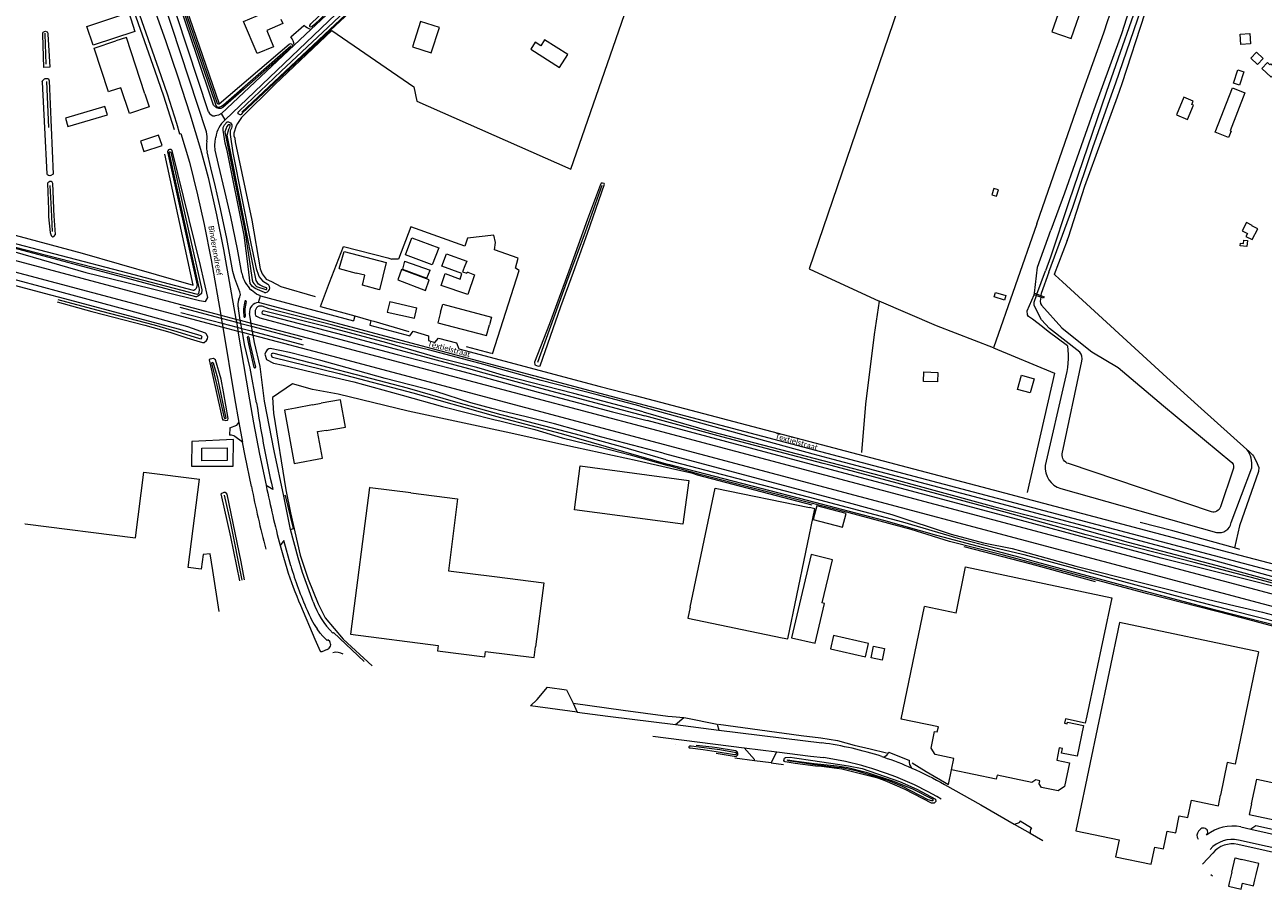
# Model space of a CAD drawing. Extents: x 177628 to 188968, y 384226 to 390673.
# Tile 49 of 256: x 181739 to 182301, y 385317 to 385710. Entities that reach past the tile are written whole.
import ezdxf

# ---------------------------------------------------------------- set-up
doc = ezdxf.new("R2010")
doc.units = 0
for name, color, linetype, lineweight in [('B01_D', 14, 'Continuous', 9), ('B01_F', 14, 'Continuous', 9), ('B01_T', 14, 'Continuous', 9), ('B02_F', 14, 'Continuous', 9), ('B02_T', 14, 'Continuous', 9), ('B03_F', 14, 'Continuous', 9), ('B04_F', 14, 'Continuous', 9), ('B11_F', 14, 'Continuous', 9), ('B11_S', 14, 'Continuous', 9), ('B14_F', 14, 'Continuous', 9), ('Q01_F', 253, 'Continuous', 9), ('Q01_T', 253, 'Continuous', 9), ('T02_F', 253, 'RASTER', 9), ('T03_F', 253, 'Continuous', 9), ('T03_T', 253, 'Continuous', 9), ('T04_F', 253, 'HAAG', 9), ('T04_T', 253, 'HAAG', 9), ('T07_F', 253, 'Continuous', 9), ('T09_F', 253, 'Continuous', 9), ('T10_F', 253, 'Continuous', 9), ('T22_F', 253, 'Continuous', 9), ('V00_D', 253, 'Continuous', 9), ('V00_F', 8, 'Continuous', 9), ('V00_T', 8, 'Continuous', 9), ('V06_F', 8, 'Continuous', 9), ('V06_T', 8, 'Continuous', 9), ('W01_F', 253, 'Continuous', 9), ('Z06', 7, 'Continuous', 9)]:
    doc.layers.add(name, color=color, linetype=linetype, lineweight=lineweight)
doc.styles.add('Legend', font='calibri.ttf')
doc.linetypes.add('HAAG', pattern='A,4,-1,[5,TOPOCAD.SHX,S=0.35,R=0,X=-0.35,Y=-0.35],-1', length=6)
doc.linetypes.add('RASTER', pattern='A,4,-1,[4,TOPOCAD.SHX,S=0.5,R=0,X=-0.5,Y=0],-1', length=6)

msp = doc.modelspace()

# ---------------------------------------------------------------- linework, layer by layer
at = {"layer": 'B01_D', "linetype": 'Continuous'}
for points in [[(182159.439, 385371.295), (182160.547, 385376.539), (182152.03, 385378.326), (182150.178, 385381.185), (182151.764, 385388.821), (182152.996, 385388.566), (182153.469, 385390.84)], [(182208.24, 385380.621), (182207.204, 385375.729), (182212.976, 385374.507), (182210.696, 385363.735), (182207.861, 385361.837), (182200.379, 385363.4), (182199.292, 385365.027), (182199.584, 385366.427), (182197.799, 385366.795), (182195.895, 385365.551), (182180.146, 385368.867), (182179.769, 385367.073), (182159.439, 385371.295)]]:
    msp.add_lwpolyline(points, dxfattribs=at)
at = {"layer": 'B01_F', "linetype": 'Continuous'}
for points in [[(181869.194, 385537.195), (181873.142, 385537.928)], [(181913.791, 385497.228), (181895.377, 385499.567)], [(182153.469, 385390.84), (182136.541, 385394.371), (182147.224, 385445.561)], [(182235.706, 385438.276), (182216.993, 385348.597)], [(182298.947, 385425.036), (182288.242, 385373.907), (182284.702, 385374.648), (182281.668, 385359.862)]]:
    msp.add_lwpolyline(points, dxfattribs=at)
at = {"layer": 'B01_T', "linetype": 'Continuous'}
for points in [[(182219.657, 385720.618), (182210.972, 385723.643), (182205.071, 385706.702), (182213.756, 385703.677), (182219.657, 385720.618)], [(181791.098, 385657.116), (181792.644, 385652.417), (181800.862, 385655.123), (181799.315, 385659.821), (181791.098, 385657.116)], [(181927.412, 385579.399), (181926.128, 385574.558), (181948.289, 385568.682), (181949.57, 385573.511)], [(181927.412, 385579.399), (181928.363, 385582.916), (181950.512, 385576.997), (181949.57, 385573.511)], [(181872.786, 385517.881), (181871.454, 385525.077), (181875.355, 385525.791), (181875.409, 385525.497), (181884.252, 385527.116), (181881.976, 385539.546), (181873.142, 385537.928)], [(181861.448, 385535.764), (181856.509, 385534.871), (181860.889, 385510.63), (181873.677, 385512.942), (181872.786, 385517.881)], [(181869.194, 385537.195), (181861.448, 385535.764)], [(181818.957, 385511.854), (181818.963, 385517.606), (181830.457, 385517.629), (181830.468, 385511.876), (181818.957, 385511.854)], [(181738.635, 385483.143), (181788.87, 385476.802), (181792.64, 385506.674), (181817.832, 385503.494)], [(181818.563, 385462.617), (181812.662, 385463.355), (181817.832, 385503.494)], [(181895.377, 385499.567), (181895.042, 385499.614), (181886.445, 385432.971), (181926.309, 385427.83), (181926.011, 385425.513), (181947.481, 385422.744), (181947.795, 385425.195), (181969.876, 385422.346), (181970.515, 385427.29)], [(181913.791, 385497.228), (181935.136, 385494.506), (181930.968, 385461.83), (181951.847, 385459.166), (181951.855, 385459.226), (181974.22, 385456.373), (181970.515, 385427.29)], [(182040.706, 385445.252), (182052.021, 385499.429), (182094.915, 385490.52)], [(182082.559, 385431.397), (182085.078, 385430.871), (182097.434, 385489.994), (182094.915, 385490.52)], [(181738.613, 385482.993), (181738.635, 385483.143)], [(181826.748, 385443.311), (181823.875, 385461.953)], [(182161.49, 385442.585), (182165.852, 385463.57)], [(182232.227, 385449.535), (182220.868, 385395.944)], [(182040.706, 385445.252), (182039.683, 385440.354), (182082.559, 385431.397)], [(182211.188, 385394.543), (182210.769, 385392.561)], [(182208.391, 385381.334), (182208.24, 385380.621)], [(182216.993, 385348.597), (182215.971, 385343.703), (182235.518, 385339.619), (182233.888, 385331.815), (182250.09, 385328.43), (182251.716, 385336.216), (182255.683, 385335.388), (182257.376, 385343.492), (182261.274, 385342.678), (182262.908, 385350.501), (182266.838, 385349.68), (182268.474, 385357.511), (182280.646, 385354.968), (182281.668, 385359.862)], [(182286.733, 385324.927), (182288.258, 385331.373), (182291.217, 385330.673)], [(182297.824, 385323.78), (182299.018, 385328.828), (182291.217, 385330.673)], [(182285.585, 385320.075), (182285.205, 385318.498), (182291.004, 385317.1), (182291.673, 385319.876)], [(182286.733, 385324.927), (182285.585, 385320.075)], [(182297.259, 385321.417), (182297.824, 385323.78)]]:
    msp.add_lwpolyline(points, dxfattribs=at)
at = {"layer": 'B02_F', "linetype": 'Continuous'}
for points in [[(181881.373, 385599.161), (181883.577, 385606.915)], [(181902.713, 385601.856), (181899.639, 385589.556), (181891.972, 385591.621), (181892.981, 385596.215), (181888.967, 385597.003)], [(181910.997, 385602.501), (181910.078, 385598.827), (181921.124, 385594.831), (181922.597, 385598.481)], [(181937.078, 385596.915), (181928.009, 385600.193), (181930.084, 385605.877)], [(181939.746, 385587.426), (181927.58, 385591.533), (181929.399, 385596.886)]]:
    msp.add_lwpolyline(points, dxfattribs=at)
at = {"layer": 'B02_T', "linetype": 'Continuous'}
for points in [[(181777.259, 385679.726), (181776.527, 385679.484), (181769.976, 385699.331), (181779.899, 385702.608)], [(181793.088, 385678.607), (181784.647, 385704.176), (181779.899, 385702.608)], [(181793.088, 385678.607), (181795.071, 385672.598), (181786.084, 385669.633)], [(181926.53, 385608.604), (181923.63, 385600.826), (181911.424, 385605.417), (181914.306, 385613.17), (181926.53, 385608.604)], [(181881.373, 385599.161), (181888.967, 385597.003)], [(181904.273, 385584.218), (181903.184, 385579.348), (181915.479, 385576.592), (181916.55, 385581.372)], [(181904.273, 385584.218), (181916.55, 385581.372)], [(182295.759, 385355.897), (182298.159, 385367.075), (182322.902, 385361.758), (182320.554, 385350.724)], [(182295.759, 385355.897), (182294.712, 385351.01), (182319.479, 385345.704), (182320.554, 385350.724)], [(182277.288, 385323.869), (182278.02, 385323.232)]]:
    msp.add_lwpolyline(points, dxfattribs=at)
at = {"layer": 'B03_F', "linetype": 'Continuous'}
for points in [[(181769.544, 385700.651), (181766.71, 385709.208), (181785.739, 385715.51), (181788.573, 385706.953), (181769.544, 385700.651)], [(181776.055, 385668.966), (181774.922, 385672.798), (181756.999, 385667.493), (181758.132, 385663.661), (181776.055, 385668.966)]]:
    msp.add_lwpolyline(points, dxfattribs=at)
at = {"layer": 'B04_F', "linetype": 'Continuous'}
for points in [[(182196.933, 385587.245), (182197.189, 385587.915)], [(182201.251, 385585.629), (182196.933, 385587.245)], [(182197.189, 385587.915), (182201.507, 385586.299)], [(182201.507, 385586.299), (182201.251, 385585.629)]]:
    msp.add_lwpolyline(points, dxfattribs=at)
at = {"layer": 'B11_F', "linetype": 'Continuous'}
for points in [[(181854.874, 385712.455), (181855.694, 385710.517), (181848.432, 385707.351), (181851.542, 385699.871), (181844.013, 385696.818), (181837.883, 385711.45), (181852.242, 385717.507)], [(182165.852, 385463.57), (182232.227, 385449.535)], [(182220.868, 385395.944), (182220.179, 385392.556), (182211.188, 385394.543)], [(182210.769, 385392.561), (182212.048, 385392.253), (182212.185, 385392.999), (182219.361, 385391.523), (182216.441, 385377.573), (182209.449, 385378.931), (182209.839, 385381.063), (182208.391, 385381.334)]]:
    msp.add_lwpolyline(points, dxfattribs=at)
at = {"layer": 'B11_S', "linetype": 'Continuous'}
for points in [[(181823.875, 385461.953), (181822.738, 385469.561), (181819.554, 385469.15), (181818.563, 385462.617)], [(182161.49, 385442.585), (182147.224, 385445.561)], [(182298.947, 385425.036), (182235.706, 385438.276)], [(182291.673, 385319.876), (182296.601, 385318.688), (182297.259, 385321.417)]]:
    msp.add_lwpolyline(points, dxfattribs=at)
at = {"layer": 'B14_F', "linetype": 'Continuous'}
for points in [[(181926.839, 385708.667), (181918.243, 385711.42), (181914.561, 385699.92), (181923.157, 385697.167), (181926.839, 385708.667)], [(181974.639, 385703.13), (181972.842, 385700.346), (181970.303, 385701.985), (181968.316, 385698.906), (181981.332, 385690.503), (181985.116, 385696.367), (181974.639, 385703.13)], [(182294.95, 385705.919), (182295.245, 385701.317), (182290.875, 385701.037), (182290.581, 385705.64), (182294.95, 385705.919)], [(182295.406, 385694.805), (182298.495, 385691.89), (182301.006, 385694.551), (182297.917, 385697.465), (182295.406, 385694.805)], [(182300.459, 385690.012), (182304.667, 385686.126), (182308.205, 385689.956), (182307.23, 385690.857), (182306.608, 385690.184), (182304.477, 385692.153), (182304.096, 385691.74), (182302.995, 385692.757), (182300.459, 385690.012)], [(182290.25, 385682.481), (182287.446, 385683.421), (182289.478, 385689.475), (182292.282, 385688.535), (182290.25, 385682.481)], [(181786.084, 385669.633), (181782.215, 385681.361), (181777.259, 385679.726)], [(182286.075, 385661.747), (182286.389, 385661.626), (182285.29, 385658.765), (182279.254, 385661.084), (182286.999, 385681.252), (182292.721, 385679.054), (182286.075, 385661.747)], [(182269.369, 385673.413), (182268.638, 385673.713), (182269.267, 385675.23), (182264.992, 385677.003), (182261.66, 385668.968), (182266.666, 385666.892), (182269.369, 385673.413)], [(182178.591, 385635.557), (182177.688, 385632.735), (182179.811, 385632.055), (182180.714, 385634.877), (182178.591, 385635.557)], [(182298.508, 385617.286), (182295.893, 385618.63), (182295.951, 385618.743), (182293.428, 385620.042), (182291.478, 385616.253), (182293.851, 385615.032), (182293.184, 385613.738), (182295.944, 385612.314), (182298.508, 385617.286)], [(182293.877, 385611.893), (182293.582, 385609.146), (182290.546, 385609.472), (182290.685, 385610.767), (182292.087, 385610.617), (182292.243, 385612.068), (182293.877, 385611.893)], [(181883.577, 385606.915), (181902.713, 385601.856)], [(181910.997, 385602.501), (181922.597, 385598.481)], [(181930.084, 385605.877), (181939.319, 385602.507), (181938.461, 385600.349)], [(181922.175, 385594.077), (181909.637, 385598.791), (181907.997, 385594.059), (181920.574, 385589.241), (181922.175, 385594.077)], [(181929.399, 385596.886), (181936.235, 385594.358), (181937.078, 385596.915)], [(181938.461, 385600.349), (181937.38, 385597.686), (181939.233, 385597.105), (181939.38, 385597.581), (181939.705, 385597.496)], [(181939.705, 385597.496), (181942.792, 385596.367), (181939.746, 385587.426)], [(182183.496, 385584.755), (182178.8, 385586.238), (182179.467, 385588.351), (182184.164, 385586.869), (182183.496, 385584.755)], [(182153.078, 385547.627), (182146.703, 385547.888), (182146.879, 385552.19), (182153.255, 385551.928), (182153.078, 385547.627)], [(182195.209, 385542.647), (182189.459, 385544.239), (182191.249, 385550.707), (182196.999, 385549.115), (182195.209, 385542.647)], [(182040.098, 385502.921), (182037.449, 385482.961), (181988.202, 385489.496), (181990.851, 385509.456), (182040.098, 385502.921)], [(182098.222, 385491.361), (182096.593, 385485.119), (182110.001, 385481.619), (182111.63, 385487.861), (182098.222, 385491.361)], [(182090.941, 385449.435), (182086.794, 385431.388), (182097.556, 385428.925), (182101.703, 385446.972), (182100.696, 385447.202), (182105.452, 385466.806), (182095.728, 385469.165), (182090.941, 385449.435)], [(182105.803, 385432.467), (182104.411, 385426.368), (182120.364, 385422.734), (182121.756, 385428.833), (182105.803, 385432.467)], [(182129.068, 385426.572), (182127.978, 385421.259), (182122.959, 385422.288), (182124.049, 385427.602), (182129.068, 385426.572)]]:
    msp.add_lwpolyline(points, dxfattribs=at)
at = {"layer": 'Q01_F', "linetype": 'Continuous'}
for points in [[(181808.944, 385581.609), (181827.768, 385576.617)], [(181828.178, 385574.141), (181809.45, 385579.094)], [(181827.768, 385576.617), (181834.669, 385574.787)], [(181835.077, 385572.316), (181828.178, 385574.141)], [(181834.669, 385574.787), (181836.659, 385574.26)], [(181836.659, 385574.26), (181841.56, 385572.96)], [(181837.082, 385571.786), (181835.077, 385572.316)], [(181842, 385570.485), (181837.082, 385571.786)], [(181841.56, 385572.96), (181864.285, 385566.934)], [(181865.17, 385564.357), (181842, 385570.485)]]:
    msp.add_lwpolyline(points, dxfattribs=at)
at = {"layer": 'Q01_T', "linetype": 'Continuous'}
for points in [[(181573.925, 385645.645), (181797.302, 385586.03), (181827.531, 385578.047)], [(181572.685, 385640.51), (181828.44, 385572.563)], [(181827.531, 385578.047), (181834.432, 385576.225)], [(181834.432, 385576.225), (181836.413, 385575.701)], [(181836.413, 385575.701), (181841.302, 385574.41)], [(181841.302, 385574.41), (181880.071, 385564.172), (182023.133, 385526.257)], [(181828.44, 385572.563), (181835.338, 385570.731)], [(181835.338, 385570.731), (181837.353, 385570.195)], [(181837.353, 385570.195), (181842.284, 385568.885)], [(181842.284, 385568.885), (181877.871, 385559.431)], [(181877.871, 385559.431), (182026.192, 385519.933)], [(182023.133, 385526.257), (182606.769, 385371.073)], [(182026.192, 385519.933), (182538.225, 385383.578)]]:
    msp.add_lwpolyline(points, dxfattribs=at)
at = {"layer": 'T02_F', "linetype": 'RASTER'}
for points in [[(181877.909, 385707.313), (181915.181, 385681.686), (181916.587, 385675.281), (181945.083, 385662.692), (181986.588, 385644.298), (182030.143, 385770.195), (182001.611, 385789.11), (181982.113, 385806.27)], [(181950.884, 385560.425), (181962.999, 385598.309), (181961.439, 385599.329), (181962.68, 385603.927), (181951.872, 385607.684), (181952.347, 385611.072), (181951.556, 385614.316), (181939.656, 385613.019), (181938.369, 385609.333), (181913.826, 385618.131), (181908.275, 385603.487), (181905.295, 385603.356)], [(181971.279, 385403.278), (181975.991, 385408.993), (181984.555, 385407.789), (181987.584, 385401.607)]]:
    msp.add_lwpolyline(points, dxfattribs=at)
at = {"layer": 'T03_F', "linetype": 'Continuous'}
for points in [[(182198.142, 385619.522), (182218.644, 385678.436), (182228.691, 385706.338), (182230.389, 385711.847), (182235.817, 385726.938)], [(181877.909, 385707.313), (181852.063, 385682.818), (181836.943, 385667.877), (181835.118, 385665.132), (181834.534, 385663.985), (181833.441, 385660.697), (181833.398, 385659.41), (181833.864, 385658.384), (181834.124, 385656.707), (181841.675, 385621.11), (181845.422, 385598.965), (181846.335, 385596.746), (181848.189, 385594.379), (181850.575, 385593.353), (181854.749, 385591.058), (181870.479, 385586.423)], [(181872.768, 385581.894), (181876.893, 385592.772), (181883.221, 385609.186), (181903.467, 385604.04), (181905.295, 385603.356)], [(182126.567, 385584.285), (182124.248, 385569.263), (182120.379, 385537.515), (182118.501, 385515.513)], [(182178.552, 385563.142), (182152.582, 385573.17), (182126.567, 385584.285)], [(182031.854, 385508.23), (182016.62, 385511.748), (181988.629, 385517.873), (181957.168, 385524.807), (181912.662, 385534.384), (181880.929, 385542.06), (181869.222, 385544.218), (181860.159, 385546.768), (181850.967, 385540.612), (181851.536, 385533.482), (181857.04, 385498.655), (181859.283, 385488.203), (181863.649, 385468.844), (181867.242, 385457.963), (181871.765, 385446.791), (181874.973, 385440.397), (181883.088, 385430.788), (181896.268, 385418.633)], [(182257.192, 385549.58), (182272.779, 385535.519), (182293.648, 385516.936)], [(181833.099, 385509.431), (181833.336, 385521.414), (181814.453, 385520.637), (181814.231, 385509.373), (181833.099, 385509.431)], [(182293.649, 385516.935), (182294.319, 385516.338), (182296.119, 385514.569), (182296.544, 385513.913), (182297.815, 385511.565), (182299.047, 385508.686), (182298.927, 385506.931), (182290.193, 385482.284), (182287.902, 385472.21)], [(182096.159, 385491.563), (182044.051, 385505.332), (182042, 385506.044), (182031.854, 385508.23)], [(182287.902, 385472.21), (182260.013, 385479.908), (182245.09, 385483.701)], [(182165.027, 385472.909), (182195.528, 385465.026), (182224.717, 385456.956)], [(182290.39, 385471.523), (182287.902, 385472.21)], [(181987.584, 385401.607), (182010.369, 385398.535), (182030.544, 385395.71), (182032.582, 385395.667), (182037.815, 385395.098)], [(182037.815, 385395.098), (182038.695, 385395.002)], [(182053.661, 385392.091), (182091.086, 385387.025)], [(182091.086, 385387.025), (182100.029, 385385.889), (182107.609, 385384.72), (182115.165, 385382.586), (182122.525, 385380.876), (182129.857, 385379.076)], [(182069.996, 385375.516), (182060.971, 385376.627)], [(182077.489, 385374.509), (182083.148, 385373.777)], [(182141.631, 385374.574), (182147.904, 385370.568), (182158.149, 385364.668), (182159.439, 385371.295)]]:
    msp.add_lwpolyline(points, dxfattribs=at)
at = {"layer": 'T03_T', "linetype": 'Continuous'}
for points in [[(181806.528, 385662.196), (181801.626, 385677.474), (181797.781, 385688.839), (181788.218, 385716.023), (181787.45, 385718.131)], [(182198.142, 385619.522), (182178.552, 385563.142)], [(182198.452, 385599.832), (182204.57, 385616.621)], [(182209.894, 385593.122), (182206.592, 385596.162), (182206.023, 385596.419)], [(182257.192, 385549.58), (182209.894, 385593.122)], [(181872.768, 385581.894), (181888.374, 385577.621)], [(181888.374, 385577.621), (181895.752, 385575.6)], [(182178.552, 385563.142), (182206.282, 385551.65), (182193.792, 385497.371)]]:
    msp.add_lwpolyline(points, dxfattribs=at)
at = {"layer": 'T04_F', "linetype": 'HAAG'}
for points in [[(181557.849, 385661.575), (181630.765, 385642.233), (181689.42, 385626.263), (181764.51, 385606.092), (181815.007, 385591.638), (181802.059, 385651.191)], [(181939.02, 385563.735), (181950.28, 385560.64)]]:
    msp.add_lwpolyline(points, dxfattribs=at)
at = {"layer": 'T04_T', "linetype": 'HAAG'}
for points in [[(181795.287, 385767.413), (181808.83, 385726.404), (181826.831, 385674.055)], [(181895.752, 385575.6), (181897.061, 385575.242), (181913.032, 385570.571)], [(182278.106, 385333.547), (182273.449, 385328.443)]]:
    msp.add_lwpolyline(points, dxfattribs=at)
msp.add_arc((182287.011, 385326.15), 11.576, 77.80023, 140.28582, dxfattribs=at)
at = {"layer": 'T07_F', "linetype": 'Continuous'}
for points in [[(181794.624, 385765.194), (181813.627, 385707.254), (181817.271, 385696.73)], [(181914.593, 385743.062), (181877.046, 385707.821)], [(181747.84, 385705.626), (181747.821, 385706.175)], [(181747.841, 385705.618), (181747.84, 385705.626)], [(181748.303, 385692.082), (181747.841, 385705.618)], [(181877.041, 385707.816), (181851.756, 385684.084), (181837.12, 385670.288)], [(181877.046, 385707.821), (181877.041, 385707.816)], [(181817.273, 385696.723), (181824.715, 385675.229), (181825.272, 385673.258), (181825.813, 385672.685), (181826.713, 385672.549), (181827.637, 385672.82), (181828.832, 385673.618), (181859.401, 385700.375)], [(181817.271, 385696.73), (181817.273, 385696.723)], [(181749.375, 385663.262), (181748.499, 385684.226)], [(181749.375, 385663.26), (181749.375, 385663.262)], [(181750.588, 385626.014), (181750.079, 385636.973)], [(182000.681, 385636.859), (181992.996, 385615.678), (181984.616, 385592.979), (181971.399, 385556.458)], [(181750.589, 385625.993), (181750.588, 385626.014)], [(181751.054, 385615.963), (181750.589, 385625.993)], [(181837.286, 385457.573), (181832.113, 385483.511), (181829.279, 385496.255)], [(181837.29, 385457.554), (181837.286, 385457.573)]]:
    msp.add_lwpolyline(points, dxfattribs=at)
at = {"layer": 'T09_F', "linetype": 'Continuous'}
for points in [[(181754.391, 385588.538), (181745.489, 385590.95), (181704.803, 385601.902), (181636.559, 385620.139), (181582.043, 385634.544), (181546.085, 385644.285), (181501.283, 385656.291), (181454.947, 385668.764), (181416.514, 385678.214), (181392.288, 385684.92), (181333.396, 385700.884), (181286.065, 385713.228), (181240.373, 385725.408), (181187.108, 385739.412), (181132.351, 385754.004), (181065.634, 385771.267)], [(181816.445, 385696.452), (181804.562, 385731.697), (181793.358, 385766.671)], [(181794.57, 385767.033), (181808.072, 385726.148), (181818.093, 385697.005)], [(182252.533, 385752.847), (182252.38, 385752.445), (182242.089, 385723.058), (182236.671, 385705.754), (182227.218, 385680.021)], [(182234.782, 385677.179), (182237.027, 385683.326), (182247.358, 385715.344), (182259.711, 385751.142)], [(181876.14, 385708.773), (181886.894, 385718.893), (181914.117, 385743.71)], [(181914.933, 385742.599), (181877.409, 385707.434)], [(181893.096, 385732.024), (181870.084, 385710.084), (181868.891, 385709.037), (181868.537, 385708.889), (181868.088, 385708.94), (181867.964, 385709.104), (181867.925, 385709.555), (181868.412, 385710.305), (181892.071, 385733.108)], [(181837.318, 385669.7), (181836.824, 385669.148), (181836.543, 385669.035), (181836.273, 385668.994), (181835.477, 385669.436), (181835.365, 385669.807), (181835.451, 385670.184), (181835.963, 385670.745), (181854.936, 385688.818), (181876.14, 385708.773)], [(181746.741, 385705.591), (181746.721, 385706.222)], [(181749.958, 385690.666), (181747.218, 385690.459), (181746.741, 385705.591)], [(181749.035, 385706.123), (181749.061, 385705.691)], [(181749.061, 385705.691), (181749.958, 385690.666)], [(181877.409, 385707.434), (181871.018, 385701.445), (181837.318, 385669.7)], [(181859.827, 385699.93), (181838.046, 385680.611), (181828.534, 385672.345), (181827.592, 385671.934), (181826.727, 385671.919), (181825.551, 385672.178), (181824.208, 385673.429), (181816.445, 385696.452)], [(181818.093, 385697.005), (181825.929, 385674.217), (181826.376, 385673.941), (181826.755, 385673.99), (181826.831, 385674.055)], [(181826.831, 385674.055), (181858.625, 385701.185)], [(181747.572, 385663.172), (181746.535, 385683.868), (181746.487, 385684.382), (181747.447, 385685.45), (181747.791, 385685.526), (181748.763, 385685.504), (181749.238, 385685.309), (181749.503, 385684.99), (181749.65, 385684.502), (181750.539, 385663.309)], [(182227.218, 385680.021), (182224.768, 385673.351), (182210.795, 385633.426), (182204.57, 385616.621)], [(182211.986, 385611.977), (182212.527, 385613.388), (182219.973, 385636.63), (182234.782, 385677.179)], [(181750.539, 385663.309), (181751.433, 385641.998)], [(181830.388, 385652.859), (181829.556, 385656.068), (181828.58, 385662.095), (181828.633, 385663.11), (181828.686, 385663.332), (181829.173, 385664.434), (181830.443, 385665.887), (181831.075, 385665.889), (181832.009, 385665.422), (181832.549, 385664.451), (181832.563, 385663.627), (181832.358, 385662.975), (181831.828, 385661.755), (181831.808, 385660.043), (181832.975, 385651.693), (181841.247, 385610.482), (181843.302, 385600.603)], [(181751.433, 385641.998), (181750.426, 385641.445), (181749.902, 385641.325), (181749.363, 385641.468), (181748.836, 385641.772), (181748.625, 385642.162), (181747.572, 385663.172)], [(181784.208, 385592.992), (181817.862, 385584.679), (181820.649, 385584.14), (181821.682, 385586.054), (181818.39, 385600.599), (181805.399, 385652.811), (181804.962, 385653.316), (181804.322, 385653.33), (181803.838, 385653.1)], [(181803.838, 385653.1), (181803.462, 385652.724), (181803.418, 385652.149), (181816.777, 385591.644), (181816.425, 385590.131), (181815.74, 385589.49), (181815.255, 385589.26), (181815.078, 385589.216), (181785.271, 385597.041)], [(181839.953, 385600.169), (181838.109, 385614.355), (181830.388, 385652.859)], [(181751.724, 385626.031), (181751.569, 385630.699), (181751.223, 385637.805), (181750.899, 385638.475), (181750.542, 385638.705), (181750.129, 385638.774), (181749.885, 385638.768), (181749.386, 385638.46), (181749.048, 385638.095), (181748.791, 385637.747), (181749.241, 385625.963)], [(181972.546, 385554.931), (181982.044, 385581.864), (181987.783, 385597.546), (181994.096, 385615.264), (182001.867, 385637.471), (182001.629, 385637.827), (182000.945, 385638.004), (182000.322, 385638.002), (181999.997, 385637.288), (181994.05, 385621.532), (181985.598, 385598.031), (181976.777, 385573.98), (181970.047, 385556.633), (181970.199, 385555.341), (181971.67, 385554.854), (181972.546, 385554.931)], [(181749.241, 385625.963), (181749.365, 385622.727)], [(181749.365, 385622.727), (181749.997, 385615.498), (181750.545, 385614.174), (181750.748, 385613.914), (181751.251, 385613.52), (181751.702, 385613.654), (181752.428, 385614.71), (181751.821, 385623.089), (181751.724, 385626.031)], [(181687.764, 385619.32), (181699.602, 385616.212), (181721.896, 385610.301), (181766.32, 385597.411), (181784.208, 385592.992)], [(181785.271, 385597.041), (181724.962, 385612.872), (181688.67, 385622.821)], [(182211.986, 385611.977), (182206.023, 385596.419)], [(181847.378, 385588.287), (181843.132, 385590.103), (181841.974, 385590.959), (181841.271, 385591.734), (181840.958, 385592.437), (181839.953, 385600.169)], [(181843.302, 385600.603), (181843.6, 385599.171), (181844.703, 385596.133), (181845.049, 385595.446), (181846.559, 385593.51), (181848.966, 385592.106)], [(182197.189, 385587.915), (182198.452, 385599.832)], [(181753.161, 385583.997), (181768.939, 385579.626), (181793.073, 385573.374), (181804.429, 385570.288), (181812.052, 385567.727), (181816.74, 385566.269), (181819.3, 385565.543), (181820.022, 385565.608), (181821.047, 385566.45), (181821.479, 385567.209), (181821.737, 385568.083), (181820.936, 385569.523), (181820.574, 385569.787), (181812.574, 385572.723), (181785.759, 385580.039), (181754.391, 385588.538)], [(182200.769, 385572.631), (182196.191, 385576.119), (182194.417, 385577.389), (182193.917, 385578.143), (182193.754, 385579.959), (182196.933, 385587.245)], [(181948.05, 385555.252), (181947.67, 385555.359), (181921.895, 385562.277), (181907.397, 385565.774), (181878.43, 385573.415), (181849.452, 385580.873), (181846.317, 385582.019), (181845.391, 385582.134), (181844.805, 385582.035), (181844.288, 385581.79), (181843.773, 385581.249), (181843.459, 385580.744), (181843.189, 385580.101), (181843.154, 385578.423), (181843.348, 385577.763), (181843.813, 385577.449), (181845.327, 385576.801), (181874.681, 385568.928), (181907.655, 385560.178), (181935.845, 385552.881), (181946.546, 385549.918)], [(182212.083, 385563.976), (182203.32, 385570.572), (182200.884, 385572.544), (182200.769, 385572.631)], [(181955.369, 385534.429), (181950.644, 385535.557), (181941.124, 385538.11), (181925.164, 385543.229), (181902.208, 385549.168), (181881.203, 385555.122), (181873.036, 385557.326), (181858.694, 385561.035), (181850.016, 385562.898), (181849.42, 385562.695), (181848.57, 385562.233), (181848.016, 385561.357), (181847.617, 385560.277), (181848.311, 385557.895), (181851.426, 385556.166), (181855.919, 385555.328), (181875.597, 385550.585), (181887.925, 385547.702), (181909.878, 385541.584), (181928.286, 385536.517), (181952.184, 385530.47), (181954.241, 385529.96)], [(181827.71, 385548.902), (181825.145, 385557.738), (181824.245, 385558.301), (181822.68, 385558.014), (181822.297, 385557.694), (181824.906, 385546.043)], [(182018.097, 385536.586), (181998.442, 385541.787), (181973.033, 385548.225), (181948.05, 385555.252)], [(181824.906, 385546.043), (181828.393, 385530.469), (181828.75, 385530.341), (181829.897, 385530.133), (181830.581, 385530.318), (181830.744, 385530.475), (181830.843, 385530.977), (181828.713, 385543.166)], [(181828.713, 385543.166), (181827.71, 385548.902)], [(181946.546, 385549.918), (181971.738, 385542.942), (182005.492, 385534.008), (182021.211, 385530.108)], [(182210.942, 385548.498), (182201.99, 385509.722)], [(182028.434, 385515.26), (182000.594, 385522.467), (181979.154, 385528.629), (181966.304, 385531.82), (181955.369, 385534.429)], [(182018.097, 385536.586), (182096.433, 385514.934), (182105.525, 385512.529)], [(181954.241, 385529.96), (181970.141, 385526.02), (181982.594, 385522.247), (181999.352, 385518.198), (182013.557, 385514.443), (182031.198, 385509.578)], [(182104.271, 385507.891), (182021.211, 385530.108)], [(182028.434, 385515.26), (182094.943, 385497.533)], [(182105.525, 385512.529), (182180.038, 385492.821), (182202.192, 385486.931)], [(182293.649, 385516.935), (182293.648, 385516.936)], [(182093.83, 385493.039), (182045.769, 385505.454), (182031.198, 385509.578)], [(182200.843, 385482.119), (182187.313, 385485.791), (182104.34, 385507.873), (182104.271, 385507.891)], [(182286.499, 385483.687), (182295.818, 385508.607)], [(181832.092, 385477.209), (181827.738, 385496.751), (181828.024, 385497.065), (181828.413, 385497.289), (181829.033, 385497.484), (181829.585, 385497.488), (181830.317, 385496.569), (181836.604, 385465.893), (181838.129, 385457.73)], [(182094.943, 385497.533), (182114.184, 385492.405), (182132.272, 385487.325), (182159.305, 385478.493), (182174.041, 385474.541), (182186.954, 385471.979), (182191.372, 385470.741)], [(182209.09, 385499.209), (182279.811, 385479.273)], [(182190.385, 385466.924), (182182.995, 385468.913), (182158.549, 385475.068), (182141.144, 385480.591), (182113.021, 385488.082), (182093.83, 385493.039)], [(182202.192, 385486.931), (182278.458, 385466.653), (182298.777, 385461.075)], [(182297.595, 385456.777), (182254.7, 385467.502), (182200.843, 385482.119)], [(181836.172, 385457.325), (181832.092, 385477.209)], [(182287.093, 385441.423), (182248.425, 385451.304), (182190.385, 385466.924)], [(182191.372, 385470.741), (182215.849, 385463.88), (182275.562, 385448.864), (182288.244, 385445.904)], [(182298.777, 385461.075), (182338.39, 385450.2), (182355.977, 385445.635), (182356.581, 385443.459), (182355.376, 385442.819), (182337.779, 385446.593), (182310.057, 385453.661), (182297.595, 385456.777)], [(182288.244, 385445.904), (182300.713, 385442.993), (182318.873, 385438.229), (182331.929, 385434.502), (182332.772, 385434.152), (182333.298, 385433.761), (182333.596, 385433.204), (182333.636, 385431.034), (182332.655, 385430.335), (182332.28, 385430.182), (182330.879, 385430.121), (182328.882, 385430.361), (182326.179, 385431.018), (182293.959, 385439.669), (182287.093, 385441.423)], [(182050.696, 385381.639), (182043.49, 385382.398)], [(182052.485, 385378.918), (182061.599, 385377.438), (182062.368, 385378.154), (182062.461, 385378.884), (182062.028, 385379.576), (182061.333, 385379.967), (182053.024, 385381.394), (182050.696, 385381.639)], [(182088.406, 385374.306), (182083.89, 385374.957), (182083.546, 385375.163), (182083.342, 385375.63), (182083.583, 385376.606), (182084.018, 385376.988), (182086.197, 385377.176), (182088.187, 385376.856)], [(182088.187, 385376.856), (182096.402, 385375.534)], [(182097.647, 385372.974), (182088.406, 385374.306)], [(182096.402, 385375.534), (182107.597, 385373.924)], [(182107.372, 385371.995), (182100.348, 385372.897), (182097.647, 385372.974)], [(182107.597, 385373.924), (182112.656, 385373.197), (182118.875, 385371.91), (182135.861, 385366.12), (182143.71, 385362.646), (182152.202, 385358.099), (182152.374, 385356.899), (182151.602, 385356.169), (182150.401, 385356.212), (182138.434, 385362.431), (182129.342, 385366.377), (182125.91, 385367.578), (182109.698, 385371.696), (182107.372, 385371.995)]]:
    msp.add_lwpolyline(points, dxfattribs=at)
at = {"layer": 'T09_F', "linetype": 'Continuous', "extrusion": (0, 0, -1)}
for centre, radius, start, end in [((-181747.861, 385705.778), 1.224, 21.29967, 163.59992), ((-181859.159, 385700.493), 0.874, 52.32308, 220.1484), ((-182172.456, 385559.116), 39.924, 173.00818, 195.42398)]:
    msp.add_arc(centre, radius, start, end, dxfattribs=at)
at = {"layer": 'T09_F', "linetype": 'Continuous'}
for centre, radius, start, end in [((181847.627, 385590.423), 2.15, 263.34303, 51.50035), ((182284.172, 385510.02), 11.731, 353.08063, 36.11574), ((182211.916, 385508.771), 9.971, 174.52872, 253.53787), ((182280.993, 385484.755), 5.608, 257.82788, 349.02079)]:
    msp.add_arc(centre, radius, start, end, dxfattribs=at)
at = {"layer": 'T10_F', "linetype": 'Continuous'}
msp.add_lwpolyline([(182150.173, 385768.073), (182130.591, 385719.138), (182135.134, 385717.052), (182094.787, 385599.016), (182126.567, 385584.285)], dxfattribs=at)
at = {"layer": 'T22_F', "linetype": 'Continuous'}
for points in [[(181859.42, 385704.529), (181865.307, 385709.551)], [(182038.695, 385395.002), (182053.055, 385392.167)], [(182130.938, 385379.336), (182140.393, 385375.647)], [(182077.489, 385374.509), (182069.996, 385375.516)], [(182190.635, 385348.237), (182195.812, 385345.065)]]:
    msp.add_lwpolyline(points, dxfattribs=at)
at = {"layer": 'V00_D', "linetype": 'Continuous'}
msp.add_lwpolyline([(182328.914, 385330.713), (182289.825, 385339.456)], dxfattribs=at)
msp.add_arc((182287.076, 385326.088), 13.647, 78.38093, 138.09697, dxfattribs=at)
at = {"layer": 'V00_F', "linetype": 'Continuous'}
for points in [[(181831.689, 385526.728), (181834.78, 385528.054), (181835.73, 385529.192)], [(181831.689, 385526.728), (181831.501, 385523.465)], [(181837.4, 385520.285), (181833.96, 385522.909), (181833.423, 385523.208), (181832.445, 385523.477), (181831.501, 385523.465)], [(181859.148, 385480.637), (181856.148, 385495.773)], [(181971.279, 385403.278), (181968.18, 385400.45)], [(181987.584, 385401.607), (181989.448, 385397.594)], [(182034.123, 385391.896), (182037.815, 385395.098)], [(182053.055, 385392.167), (182053.692, 385389.456)], [(182069.996, 385375.516), (182069.975, 385376.035), (182065.337, 385381.393)], [(182077.489, 385374.509), (182080.164, 385379.54)], [(182187.969, 385346.653), (182188.906, 385346.904), (182189.908, 385347.346), (182190.399, 385347.642), (182190.635, 385348.237)], [(182195.812, 385345.065), (182195.276, 385344.217), (182195.231, 385343.558), (182195.107, 385342.553)]]:
    msp.add_lwpolyline(points, dxfattribs=at)
at = {"layer": 'V00_F', "linetype": 'Continuous', "extrusion": (0, 0, -1)}
for centre, radius, start, end in [((-181872.343, 385718.518), 11.398, 289.78265, 308.11816), ((-182145.582, 385375.268), 5.203, 323.7354, 4.18127)]:
    msp.add_arc(centre, radius, start, end, dxfattribs=at)
at = {"layer": 'V00_F', "linetype": 'Continuous'}
for centre, radius, start, end in [((181852.236, 385699.621), 8.701, 6.69102, 34.3372), ((182127.05, 385381.067), 4.256, 292.1105, 336.00444)]:
    msp.add_arc(centre, radius, start, end, dxfattribs=at)
at = {"layer": 'V00_T', "linetype": 'Continuous'}
for points in [[(181771.871, 385787.853), (181782.578, 385757.244), (181796.481, 385719.319), (181802.396, 385702.735), (181808.06, 385686.226), (181813.527, 385669.399), (181818.33, 385653.407), (181821.745, 385640.52), (181825.606, 385623.644), (181828.811, 385607.833), (181834.432, 385576.225)], [(181821.048, 385661.355), (181801.341, 385721.288), (181800.832, 385721.12), (181779.216, 385786.739), (181779.829, 385786.954)], [(181822.032, 385670.439), (181802.884, 385728.466), (181790.692, 385765.52)], [(181779.617, 385744.604), (181784.691, 385730.925), (181789.744, 385717.055), (181799.307, 385689.871), (181803.152, 385678.506), (181807.435, 385665.157), (181808.867, 385660.346), (181809.471, 385660.526), (181813.271, 385647.57), (181817.008, 385632.665), (181819.968, 385619.193), (181823.11, 385603.1), (181827.531, 385578.047)], [(181827.843, 385669.556), (181826.466, 385668.883), (181824.919, 385668.544)], [(181829.582, 385666.69), (181827.843, 385669.556)], [(181837.119, 385597.016), (181835.069, 385607.924), (181832.063, 385622.666), (181829.45, 385634.395), (181826.496, 385646.439), (181825.05, 385652.948), (181824.863, 385655.145), (181825.033, 385657.057), (181825.313, 385658.797)], [(181836.267, 385588.518), (181833.863, 385594.57), (181833.086, 385597.77), (181830.238, 385612.889), (181827.438, 385626.278), (181825.101, 385636.336), (181822.953, 385644.98), (181821.323, 385652.249)], [(181835.699, 385585.246), (181836.211, 385586.362)], [(181845.589, 385586.699), (181843.772, 385587.541), (181841.428, 385589.354)], [(181844.731, 385583.763), (181845.589, 385586.699)], [(181836.413, 385575.701), (181835.519, 385580.936)], [(181827.531, 385578.047), (181827.768, 385576.617)], [(181827.768, 385576.617), (181828.178, 385574.141)], [(181828.178, 385574.141), (181828.44, 385572.563)], [(181834.432, 385576.225), (181834.669, 385574.787)], [(181834.669, 385574.787), (181835.077, 385572.316)], [(181836.659, 385574.26), (181836.413, 385575.701)], [(181837.082, 385571.786), (181836.659, 385574.26)], [(181841.302, 385574.41), (181840.524, 385578.786)], [(181841.56, 385572.96), (181841.302, 385574.41)], [(181828.44, 385572.563), (181833.769, 385540.404), (181835.73, 385529.192)], [(181835.077, 385572.316), (181835.338, 385570.731)], [(181835.338, 385570.731), (181839.02, 385548.408), (181840.653, 385539.486), (181842.434, 385529.102)], [(181837.353, 385570.195), (181837.082, 385571.786)], [(181843.807, 385538.071), (181840.871, 385553.848), (181838.308, 385564.605), (181837.353, 385570.195)], [(181842.739, 385554.249), (181840.218, 385564.956), (181839.678, 385567.907)], [(181840.271, 385568.02), (181840.811, 385565.075), (181843.325, 385554.38)], [(181842, 385570.485), (181841.56, 385572.96)], [(181842.284, 385568.885), (181842, 385570.485)], [(181856.148, 385495.773), (181851.842, 385516.272), (181847.459, 385538.922), (181845.418, 385554.71), (181842.877, 385565.55), (181842.284, 385568.885)], [(181835.73, 385529.192), (181837.4, 385520.285)], [(181842.434, 385529.102), (181845.116, 385514.875), (181848.151, 385500.72)], [(181841.483, 385500.089), (181838.623, 385514.074), (181837.4, 385520.285)], [(181848.151, 385500.72), (181848.186, 385500.54)], [(181850.544, 385501.642), (181851.142, 385498.819), (181848.186, 385500.54)], [(181859.148, 385480.637), (181860.505, 385480.962), (181856.997, 385495.986), (181856.148, 385495.773)], [(181869.564, 385447.756), (181864.733, 385461.041), (181862.704, 385467.77), (181859.148, 385480.637)], [(181859.316, 385464.062), (181856.13, 385475.531), (181854.565, 385473.24)], [(181854.565, 385473.24), (181855.991, 385468.011), (181857.531, 385462.814)], [(181863.709, 385446.189), (181870.324, 385430.813), (181872.68, 385425.266), (181872.773, 385425.143)], [(181877.031, 385429.651), (181876.208, 385430.483), (181875.852, 385430.12), (181873.875, 385432.113), (181872.655, 385433.495), (181871.275, 385435.424)], [(181892.699, 385420.583), (181878.812, 385433.832), (181878.463, 385433.498)], [(181872.773, 385425.143), (181872.867, 385425.02)], [(181875.929, 385426.039), (181873.384, 385424.982), (181873.12, 385424.93), (181872.867, 385425.02)], [(181989.448, 385397.594), (181968.18, 385400.45)], [(181989.448, 385397.594), (182003.377, 385395.729), (182034.123, 385391.896)], [(182034.123, 385391.896), (182053.692, 385389.456)], [(182053.692, 385389.456), (182091.949, 385384.687)], [(182023.801, 385386.61), (182065.337, 385381.393)], [(182091.949, 385384.687), (182100.567, 385383.613)], [(182065.337, 385381.393), (182080.164, 385379.54)], [(182080.164, 385379.54), (182095.378, 385377.639)], [(182095.378, 385377.639), (182101.346, 385376.893)], [(182127.744, 385377.428), (182128.652, 385377.124)], [(182156.224, 385364.712), (182172.753, 385355.394), (182187.969, 385346.653)], [(182187.969, 385346.653), (182195.107, 385342.553)], [(182272.347, 385344.234), (182271.666, 385343.484)], [(182290.873, 385345.388), (182295.321, 385344.393)], [(182319.065, 385339.085), (182317.55, 385341.473), (182297.71, 385345.91), (182295.321, 385344.393)], [(182295.321, 385344.393), (182319.065, 385339.085)], [(182195.107, 385342.553), (182200.946, 385339.199)], [(182328.154, 385328.828), (182289.457, 385337.465)]]:
    msp.add_lwpolyline(points, dxfattribs=at)
for centre, radius, start, end in [((181824.663, 385671.3), 2.768, 198.12985, 275.30911), ((181836.699, 385657.74), 11.434, 128.48972, 174.696), ((181811.997, 385658.877), 9.384, 348.44932, 15.31031), ((181833.73, 385654.97), 12.702, 170.81361, 192.37068), ((181851.191, 385599.887), 14.362, 191.53222, 227.17334), ((181843.146, 385582.776), 7.846, 161.65282, 193.56424), ((181833.72, 385587.505), 2.74, 335.34017, 21.68409), ((181838.805, 385584.24), 0.303, 343.11967, 163.11967), ((181854.922, 385579.756), 17.032, 164.42989, 188.22096), ((181855.561, 385579.712), 17.054, 164.90898, 187.73393), ((181845.054, 385579.223), 4.551, 94.0705, 185.51461), ((181838.36, 385577.389), 0.303, 193.0147, 5.25567), ((181839.974, 385567.968), 0.302, 10.01261, 191.56486), ((181843.031, 385554.317), 0.3, 193.08975, 12.11277), ((182356.556, 385614.059), 518.349, 188.4297, 192.52554), ((182208.929, 385570.296), 374.093, 190.81702, 195.28098), ((182241.771, 385578.111), 401.156, 191.14943, 195.15444), ((182034.261, 385519.028), 185.455, 197.64476, 203.12628), ((182036.804, 385517.888), 185.47, 196.87076, 203.49257), ((181912.812, 385463.156), 49.944, 202.61108, 213.72895), ((181904.388, 385459.585), 36.778, 198.76134, 225.1786), ((181875.067, 385428.276), 2.397, 291.06928, 34.99744), ((181879.975, 385418.851), 5.924, 57.74015, 105.75084), ((182081.064, 385235.118), 149.771, 71.83985, 82.5179), ((182084.475, 385251.849), 126.177, 73.12829, 82.3159), ((182080.397, 385232), 146.367, 59.44514, 73.85565), ((182273.83, 385341.525), 2.919, 137.85208, 214.96185), ((182273.856, 385342.947), 1.983, 318.14023, 139.52597), ((182287.002, 385327.413), 18.388, 77.84693, 129.39123)]:
    msp.add_arc(centre, radius, start, end, dxfattribs=at)
at = {"layer": 'V00_T', "linetype": 'Continuous', "extrusion": (0, 0, -1)}
for centre, radius, start, end in [((-182078.979, 385230.013), 155.27, 108.65752, 113.69882), ((-182078.909, 385229.769), 155.522, 113.68656, 119.81058)]:
    msp.add_arc(centre, radius, start, end, dxfattribs=at)
at = {"layer": 'V06_F', "linetype": 'Continuous'}
for points in [[(181888.374, 385577.621), (181887.815, 385575.457)], [(181895.752, 385575.6), (181895.223, 385573.484)], [(181913.351, 385568.658), (181914.859, 385570.691), (181921.885, 385568.579), (181921.815, 385566.404)], [(181924.752, 385565.622), (181926.437, 385567.47), (181934.54, 385565.383), (181935.608, 385562.732)]]:
    msp.add_lwpolyline(points, dxfattribs=at)
at = {"layer": 'V06_T', "linetype": 'Continuous'}
for points in [[(181916.574, 385749.983), (181829.582, 385666.69)], [(181915.553, 385752.13), (181913.187, 385749.85), (181868.485, 385707.793)], [(181868.485, 385707.793), (181860.877, 385700.635)], [(181860.877, 385700.635), (181827.843, 385669.556)], [(181845.589, 385586.699), (181887.815, 385575.457)], [(182017.598, 385537.635), (181999.86, 385542.317), (181844.731, 385583.763)], [(181895.223, 385573.484), (181913.351, 385568.658)], [(181921.815, 385566.404), (181924.752, 385565.622)], [(181935.608, 385562.732), (181999.928, 385545.607), (182015.792, 385541.43)], [(182015.792, 385541.43), (182173.18, 385499.992), (182290.436, 385468.974)], [(182332.24, 385454.59), (182017.598, 385537.635)], [(182290.436, 385468.974), (182333.184, 385457.666)]]:
    msp.add_lwpolyline(points, dxfattribs=at)
at = {"layer": 'W01_F', "linetype": 'Continuous'}
for points in [[(182255.18, 385751.838), (182232.942, 385688.649), (182229.693, 385679.112)], [(182232.126, 385678.149), (182234.014, 385683.484), (182243.907, 385712.248), (182256.337, 385748.57), (182257.536, 385751.893)], [(182229.693, 385679.112), (182212.777, 385629.457), (182204.384, 385604.275), (182202.13, 385598.174)], [(182203.708, 385597.462), (182214.579, 385627.07), (182223.614, 385654.098), (182232.126, 385678.149)], [(181753.759, 385586.204), (181750.288, 385587.127), (181684.235, 385604.635), (181648.315, 385614.092), (181617.667, 385622.424), (181560.649, 385637.633), (181485.118, 385657.932), (181431.876, 385672.199), (181429.637, 385671.719)], [(181832.753, 385648.578), (181830.479, 385659.807), (181831.246, 385662.446), (181831.667, 385663.437), (181831.862, 385663.985), (181831.785, 385664.482), (181830.906, 385664.501), (181830.296, 385663.658), (181829.792, 385662.509), (181829.375, 385661.342), (181838.623, 385615.567), (181840.9, 385600.292)], [(181784.94, 385595.779), (181816.831, 385587.518), (181817.607, 385587.885), (181817.892, 385589.287), (181817.936, 385589.862), (181817.786, 385590.345), (181804.101, 385652.041), (181804.264, 385652.198), (181804.361, 385652.244), (181804.854, 385652.121), (181818.969, 385589.52), (181818.836, 385587.795), (181817.925, 385587.047), (181817.115, 385586.584), (181816.551, 385586.356)], [(181842.278, 385600.39), (181835.157, 385636.283), (181832.753, 385648.578)], [(181784.651, 385594.787), (181733.649, 385608.385), (181688.21, 385621.02)], [(181688.344, 385621.632), (181733.74, 385609.042), (181784.94, 385595.779)], [(181840.9, 385600.292), (181841.838, 385594.001), (181842.129, 385592.971), (181842.555, 385592.323), (181843.782, 385590.985), (181847.957, 385589.679)], [(181848.281, 385590.457), (181846.987, 385590.861), (181845.402, 385591.575), (181844.645, 385592.087), (181843.593, 385593.764), (181842.278, 385600.39)], [(182198.216, 385587.531), (182202.13, 385598.174)], [(182203.708, 385597.462), (182200.181, 385587.856), (182200.06, 385586.841)], [(181816.551, 385586.356), (181816.183, 385586.38), (181784.651, 385594.787)], [(181753.474, 385585.126), (181773.294, 385579.748), (181797.252, 385573.532), (181807.635, 385570.577), (181817.931, 385567.305), (181818.633, 385567.242), (181819.064, 385567.921), (181818.911, 385568.244), (181818.565, 385568.555), (181808.967, 385571.525), (181753.759, 385586.204)], [(182217.669, 385561.23), (182203.989, 385571.973), (182200.351, 385575.816), (182197.852, 385580.533), (182197.021, 385582.474), (182196.952, 385583.896), (182197.981, 385586.853)], [(182197.981, 385586.853), (182198.216, 385587.531)], [(182199.973, 385586.107), (182199.755, 385584.282), (182199.84, 385583.327), (182200.297, 385582.551), (182209.578, 385572.28), (182210.496, 385571.536)], [(182200.06, 385586.841), (182199.973, 385586.107)], [(181947.472, 385553.197), (181943.912, 385554.27), (181926.306, 385558.649), (181902.958, 385565.372), (181877.477, 385572.212), (181846.865, 385579.944), (181846.623, 385579.869), (181846.315, 385579.684), (181846.151, 385579.111), (181846.311, 385578.732), (181846.721, 385578.451), (181883.645, 385568.883), (181940.061, 385553.672), (181947.056, 385551.762)], [(182210.496, 385571.536), (182223.144, 385561.282)], [(181826.168, 385549.358), (181824.231, 385556.117), (181823.638, 385556.45), (181823.385, 385556.191), (181825.681, 385546.217)], [(181954.967, 385532.744), (181934.348, 385538.421), (181912.361, 385544.779), (181892.626, 385549.89), (181872.806, 385555.139), (181851.136, 385560.659), (181850.976, 385560.622), (181850.571, 385560.391), (181850.427, 385560.026), (181850.521, 385559.536), (181850.806, 385559.018), (181851.083, 385558.893), (181881.334, 385551.464), (181914.709, 385542.746), (181951.271, 385532.313), (181954.606, 385531.431)], [(182209.759, 385514.901), (182218.635, 385557.084)], [(182223.144, 385561.282), (182235.116, 385554.142), (182255.71, 385536.757), (182286.815, 385511.038)], [(181947.056, 385551.762), (181972.72, 385544.753), (182009.822, 385534.932), (182020.181, 385532.226)], [(182019.337, 385533.979), (181987.96, 385542.32), (181956.008, 385550.624), (181947.472, 385553.197)], [(181825.681, 385546.217), (181829.121, 385531.269), (181829.588, 385531.035), (181829.985, 385531.243), (181826.168, 385549.358)], [(182019.337, 385533.979), (182050.303, 385525.168), (182105.07, 385510.808)], [(181954.606, 385531.431), (181982.194, 385524.134), (182030.919, 385510.151)], [(182029.887, 385512.272), (182009.16, 385518.335), (181988.634, 385523.863), (181956.056, 385532.444), (181954.967, 385532.744)], [(182104.724, 385509.646), (182101.155, 385510.606), (182055.06, 385522.644), (182020.181, 385532.226)], [(182029.887, 385512.272), (182094.366, 385495.366)], [(182094.001, 385493.703), (182030.919, 385510.151)], [(182201.248, 385483.611), (182184.801, 385488.176), (182134.77, 385501.564), (182104.724, 385509.646)], [(182105.07, 385510.808), (182127.02, 385505.053), (182179.165, 385490.893), (182201.719, 385485.153)], [(182277.467, 385488.561), (182212.552, 385510.509)], [(182287.252, 385507.523), (182281.661, 385490.869)], [(182094.366, 385495.366), (182137.213, 385484.132), (182162.376, 385476.668), (182178.759, 385472.447), (182191.032, 385469.527)], [(182190.617, 385467.785), (182152.801, 385477.899), (182128.679, 385484.661), (182094.001, 385493.703)], [(182297.925, 385458.097), (182269.631, 385465.562), (182220.653, 385478.225), (182201.248, 385483.611)], [(182201.719, 385485.153), (182216.064, 385481.503), (182239.634, 385474.896), (182279.534, 385464.35), (182298.275, 385459.246)], [(182287.235, 385441.981), (182279.476, 385443.967), (182240.127, 385454.36), (182198.025, 385465.804), (182190.617, 385467.785)], [(182191.032, 385469.527), (182192.364, 385469.21), (182265.008, 385449.509), (182287.723, 385443.67)], [(182298.275, 385459.246), (182319.678, 385453.416), (182354.611, 385444.9), (182355.048, 385444.691), (182355.114, 385444.554), (182355.145, 385444.317), (182354.656, 385444.052), (182354.047, 385444.094), (182305.242, 385456.167), (182297.925, 385458.097)], [(182287.723, 385443.67), (182308.594, 385438.305), (182331.523, 385432.79), (182331.898, 385432.074), (182331.837, 385431.735), (182331.459, 385431.356), (182330.63, 385430.983), (182329.885, 385431.015), (182313.908, 385435.152), (182287.235, 385441.981)], [(182033.871, 385383.007), (182033.898, 385383.006)], [(182041.172, 385382.056), (182040.534, 385382.105), (182040.152, 385381.871), (182040.165, 385381.508), (182040.292, 385381.428), (182040.766, 385381.318), (182046.652, 385380.625), (182052.606, 385379.665)], [(182050.615, 385380.866), (182041.172, 385382.056)], [(182052.606, 385379.665), (182060.857, 385378.335), (182061.562, 385378.37), (182061.732, 385378.679), (182061.717, 385378.971), (182061.635, 385379.143), (182054.19, 385380.416), (182050.615, 385380.866)], [(182088.502, 385374.973), (182085.173, 385375.477), (182085, 385375.694), (182084.954, 385375.866), (182087.96, 385375.445)], [(182087.96, 385375.445), (182097.064, 385374.171)], [(182097.324, 385373.638), (182088.502, 385374.973)], [(182097.064, 385374.171), (182104.466, 385373.541), (182107.481, 385373.112)], [(182107.43, 385372.449), (182097.324, 385373.638)], [(182107.481, 385373.112), (182112.315, 385372.425), (182120.721, 385370.367), (182133.074, 385366.206), (182141.652, 385362.689), (182150.617, 385358.186), (182151.046, 385357.585), (182151.003, 385357.328), (182150.531, 385357.328), (182148.859, 385357.8), (182137.236, 385363.762), (182130.244, 385366.636), (182127.242, 385367.579), (182116.176, 385370.882), (182109.442, 385372.212), (182107.43, 385372.449)]]:
    msp.add_lwpolyline(points, dxfattribs=at)
for centre, radius, start, end in [((181848.059, 385590.093), 0.426, 256.15679, 58.6244), ((182214.376, 385558.277), 4.423, 344.35132, 41.88003)]:
    msp.add_arc(centre, radius, start, end, dxfattribs=at)
at = {"layer": 'W01_F', "linetype": 'Continuous', "extrusion": (0, 0, -1)}
for centre, radius, start, end in [((-182213.849, 385514.418), 4.119, 288.35842, 6.73465), ((-182284.256, 385508.935), 3.312, 140.58552, 205.24069), ((-182278.22, 385492.157), 3.674, 200.52527, 281.82587)]:
    msp.add_arc(centre, radius, start, end, dxfattribs=at)

# ---------------------------------------------------------------- texts
at = {"layer": 'Z06', "linetype": 'Continuous', "style": 'Legend'}
for s, rotation, p in [('Binderendreef', 279.79215, (181821.894, 385618.366)), ('Textielstraat', 345.04644, (181921.374, 385563.995)), ('Textielstraat', 344.03098, (182079.201, 385521.959))]:
    msp.add_text(s, height=2.5, rotation=rotation, dxfattribs=at).set_placement(p)

doc.saveas('drawing.dxf')
